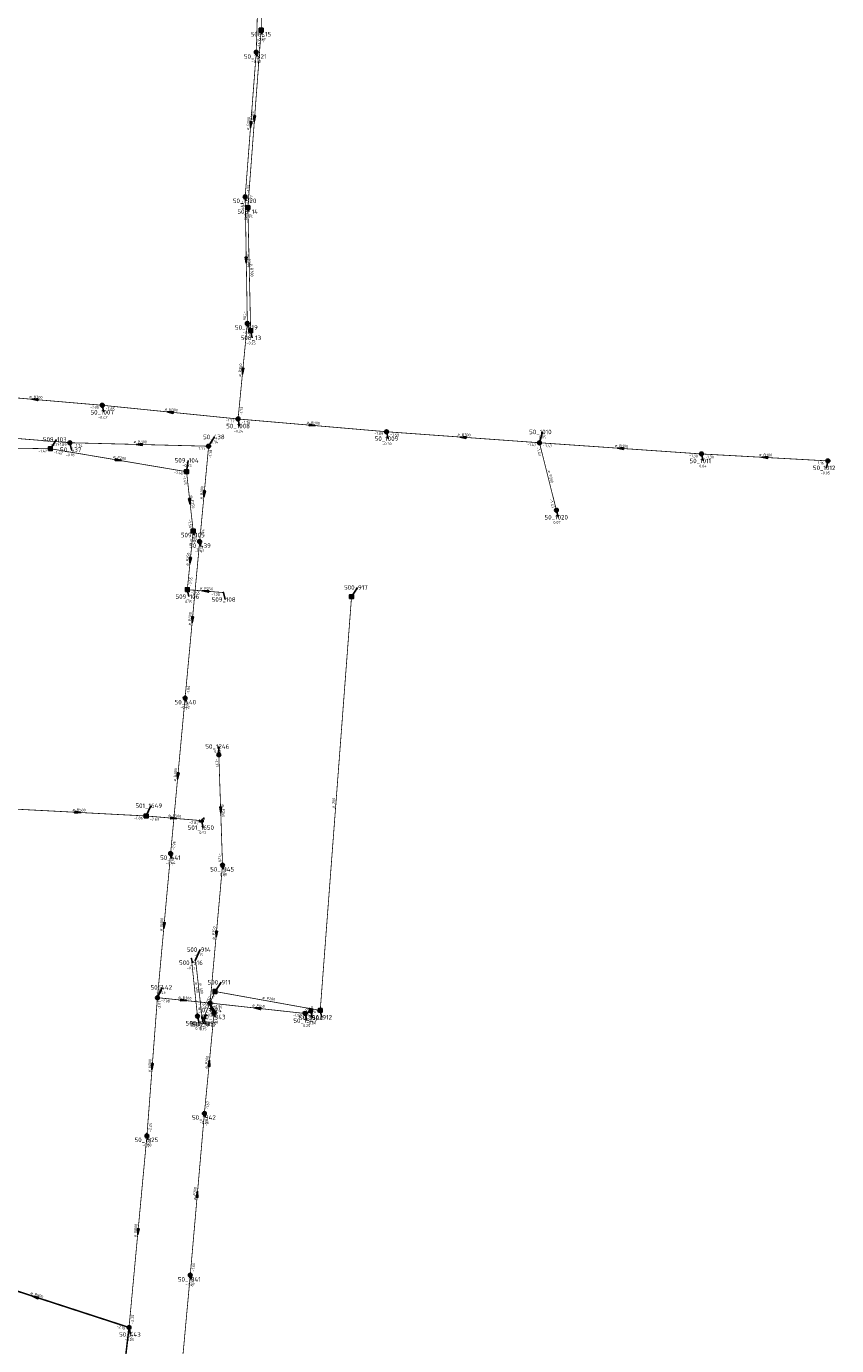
# Model space of a CAD drawing. Header units: metres. Extents: x 249000 to 255300, y 590580 to 596000.
# Tile 51 of 61: x 254221 to 254489, y 593317 to 593754. Entities that reach past the tile are written whole.
import ezdxf
from ezdxf.enums import TextEntityAlignment as Align

# ---------------------------------------------------------------- set-up
doc = ezdxf.new("R2010")
doc.units = ezdxf.units.M
doc.header["$MEASUREMENT"] = 0
doc.linetypes.add('RI-GWA', pattern=[18.45, 6, -1.8, 1.75, -1.8, 1.75, -1.8, 1.75, -1.8])
doc.linetypes.add('RI-HWA', pattern=[7.4, 5, -2.4])
doc.layers.get('0').update_dxf_attribs({"linetype": 'CONTINUOUS'})
for name, color, linetype, lineweight in [('B-WE-RI-GWA_HOOFDRIOOL-G', 1, 'RI-GWA', 18), ('B-WE-RI-GWA_TRANSPORTLEIDING-G', 30, 'RI-GWA', 18), ('B-WE-RI-HWA_TRANSPORTLEIDING-G', 150, 'RI-HWA', 18)]:
    doc.layers.add(name, color=color, linetype=linetype, lineweight=lineweight)
for name, color, linetype in [('RIO-AFMETINGEN', 8, 'CONTINUOUS'), ('RIO-AFSCHOT', 7, 'CONTINUOUS'), ('RIO-BOK', 8, 'CONTINUOUS'), ('RIO-KNOOP', 7, 'CONTINUOUS'), ('RIO-KNOOPNAAM', 170, 'CONTINUOUS'), ('RIO-LEADER', 253, 'CONTINUOUS'), ('RIO-MAAIVELD', 104, 'CONTINUOUS')]:
    doc.layers.add(name, color=color, linetype=linetype)
doc.styles.add('RIO-TXT', font='isocp.shx')

# ---------------------------------------------------------------- blocks, each defined once
blk = doc.blocks.new('K_UTB')
blk.add_lwpolyline([(0.5, 0.15), (0.5, -0.3), (-0.5, -0.3), (-0.5, 0.15), (-0.45, 0.15), (-0.45, -0.25), (0, -0.25), (0.45, -0.25), (0.45, 0.15)], close=True)
blk.add_lwpolyline([(0.85, 0.6), (0.55, 0.65), (0.614828, 0.459583), (0.850842, 0.598937)])
blk.add_arc((0.85, -0.25), 0.85, 90, 180)
at = {"style": 'RIO-TXT', "flags": 1}
blk.add_attdef('RIOLERINGSGEBIED', text='', height=1, dxfattribs=at).set_placement((0, 0), align=Align.CENTER)
blk.add_attdef('KNOOPNAAM', text='', height=1, dxfattribs=at).set_placement((0, 0), align=Align.TOP_CENTER)
blk = doc.blocks.new('K_IPR')
blk.add_lwpolyline([(-0.5, -0.5), (0.5, -0.5), (0.5, 0.5), (-0.5, 0.5)], close=True)
blk.add_solid([(-0.5, 0.5), (0.5, 0.5), (-0.5, -0.5), (0.5, -0.5)])
at = {"style": 'RIO-TXT', "flags": 1}
blk.add_attdef('RIOLERINGSGEBIED', text='', height=1, dxfattribs=at).set_placement((0, 0), align=Align.CENTER)
blk.add_attdef('KNOOPNAAM', text='', height=1, dxfattribs=at).set_placement((0, 0), align=Align.TOP_CENTER)
blk = doc.blocks.new('K_FIC')
blk.add_circle((0, 0), 0.0625)
at = {"style": 'RIO-TXT', "flags": 1}
blk.add_attdef('RIOLERINGSGEBIED', text='', height=1, dxfattribs=at).set_placement((0, 0), align=Align.CENTER)
blk.add_attdef('KNOOPNAAM', text='', height=1, dxfattribs=at).set_placement((0, 0), align=Align.TOP_CENTER)
blk = doc.blocks.new('K_IPG')
blk.add_circle((0, 0), 0.5)
for points in [[(0, 0), (-0.5, 0), (-0.433013, 0.25)], [(0, 0), (-0.433013, -0.25), (-0.5, 0)], [(0, 0), (-0.433013, 0.25), (-0.25, 0.433013)], [(0, 0), (-0.25, -0.433013), (-0.433013, -0.25)], [(0, 0), (-0.25, 0.433013), (0, 0.5)], [(0, 0), (0, -0.5), (-0.25, -0.433013)], [(0, 0), (0, 0.5), (0.25, 0.433013)], [(0, 0), (0.25, 0.433013), (0.433013, 0.25)], [(0, 0), (0.433013, 0.25), (0.5, 0)], [(0, 0), (0.5, 0), (0.433013, -0.25)], [(0, 0), (0.433013, -0.25), (0.25, -0.433013)], [(0, 0), (0.25, -0.433013), (0, -0.5)]]:
    blk.add_solid(points)
at = {"style": 'RIO-TXT', "flags": 1}
blk.add_attdef('RIOLERINGSGEBIED', text='', height=1, dxfattribs=at).set_placement((0, 0), align=Align.CENTER)
blk.add_attdef('KNOOPNAAM', text='', height=1, dxfattribs=at).set_placement((0, 0), align=Align.TOP_CENTER)
blk = doc.blocks.new('L_VHR')
blk.add_lwpolyline([(-0.5, 0), (0.5, 0), (-0.5, 0.15), (-0.5, -0.15), (0.5, 0)])

msp = doc.modelspace()

# ---------------------------------------------------------------- linework, layer by layer
at = {"layer": 'B-WE-RI-GWA_HOOFDRIOOL-G'}
msp.add_lwpolyline([(253940.448, 593425.472, 0.5, 0.5, 0), (253977.184, 593420.544, 0.5, 0.5, 0), (253999.936, 593412.352, 0.5, 0.5, 0), (254024.144, 593404.352, 0.5, 0.5, 0), (254070.736, 593387.328, 0.5, 0.5, 0), (254133.984, 593364.032, 0.5, 0.5, 0), (254192.624, 593343.36, 0.5, 0.5, 0), (254254.816, 593323.136, 0.5, 0.5, 0), (254247.2, 593258.112, 0.5, 0.5, 0), (254260.32, 593257.728, 0.5, 0.5, 0), (254265.664, 593257.024, 0.5, 0.5, 0), (254324.016, 593242.176, 0.5, 0.5, 0), (254337.408, 593249.92, 0.5, 0.5, 0), (254353.056, 593246.464, 0, 0, 0)], format="xyseb", dxfattribs=at)
at = {"layer": 'B-WE-RI-GWA_TRANSPORTLEIDING-G', "const_width": 0.25}
for points in [[(254297.008, 593745.792), (254299.392, 593828.544)], [(254293.344, 593697.92), (254297.008, 593745.792)], [(254294.048, 593655.936), (254293.344, 593697.92)], [(254290.976, 593624.256), (254294.048, 593655.936)], [(254201.216, 593632.64), (254245.952, 593628.8)], [(254245.952, 593628.8), (254290.976, 593624.256)], [(254290.976, 593624.256), (254340.208, 593620.032)], [(254151.136, 593623.168), (254235.216, 593616.384)], [(254340.208, 593620.032), (254390.912, 593616.384)], [(254235.216, 593616.384), (254281.216, 593615.232)], [(254281.216, 593615.232), (254278.24, 593583.616)], [(254390.912, 593616.384), (254396.544, 593593.984)], [(254390.912, 593616.384), (254444.624, 593612.672)], [(254444.624, 593612.672), (254486.592, 593610.368)], [(254278.24, 593583.616), (254273.408, 593531.776)], [(254273.408, 593531.776), (254268.608, 593480.192)], [(254284.592, 593512.96), (254285.824, 593476.352)], [(254268.608, 593480.192), (254264.24, 593432.448)], [(254281.696, 593430.656), (254285.824, 593476.352)], [(254275.504, 593445.376), (254277.52, 593426.304)], [(254276.88, 593444.992), (254279.008, 593426.048)], [(254264.24, 593432.448), (254260.752, 593386.688)], [(254264.24, 593432.448), (254281.696, 593430.656)], [(254279.808, 593394.048), (254283.024, 593427.392)], [(254281.696, 593430.656), (254313.248, 593427.2)], [(254281.696, 593430.656), (254283.024, 593427.392)], [(254315.104, 593428.096), (254313.248, 593427.2)], [(254275.12, 593340.416), (254279.808, 593394.048)], [(254254.816, 593323.136), (254260.752, 593386.688)], [(254270.416, 593289.088), (254275.12, 593340.416)]]:
    msp.add_lwpolyline(points, dxfattribs=at)
at = {"layer": 'B-WE-RI-HWA_TRANSPORTLEIDING-G', "const_width": 0.25}
for points in [[(254298.64, 593753.152), (254299.136, 593777.408)], [(254294.224, 593694.336), (254298.64, 593753.152)], [(254295.152, 593653.504), (254294.224, 593694.336)], [(254175.264, 593615.232), (254228.736, 593614.4)], [(254228.736, 593614.4), (254273.888, 593606.784)], [(254273.888, 593606.784), (254276.096, 593587.136)], [(254276.096, 593587.136), (254274.144, 593567.68)], [(254274.144, 593567.68), (254286.144, 593566.72)], [(254318.224, 593428.224), (254328.608, 593565.376)], [(254215.312, 593495.04), (254260.496, 593492.672)], [(254260.496, 593492.672), (254278.832, 593491.136)], [(254283.344, 593434.496), (254279.6, 593425.92)], [(254318.224, 593428.224), (254283.344, 593434.496)]]:
    msp.add_lwpolyline(points, dxfattribs=at)
at = {"layer": 'RIO-LEADER'}
for p, q in [((254298.64, 593753.14), (254299, 593751.7965)), ((254297.01, 593745.76), (254297.37, 593744.4165)), ((254293.35, 593697.91), (254293.71, 593696.5665)), ((254294.22, 593694.34), (254294.58, 593692.9965)), ((254294.05, 593655.95), (254294.41, 593654.6065)), ((254295.15, 593653.48), (254295.6835, 593651.1516)), ((254245.96, 593628.8), (254246.4935, 593626.4716)), ((254290.97, 593624.25), (254291.5035, 593621.9216)), ((254340.21, 593620.06), (254340.7435, 593617.7316)), ((254390.91, 593616.37), (254391.9614, 593619.9597)), ((254228.74, 593614.42), (254230.7164, 593617.4758)), ((254235.22, 593616.4), (254235.7535, 593614.0716)), ((254281.22, 593615.25), (254283.1964, 593618.3058)), ((254273.88, 593606.81), (254274.4135, 593610.5384)), ((254444.62, 593612.68), (254445.1535, 593610.3516)), ((254486.6, 593610.39), (254486.0674, 593608.0615)), ((254396.54, 593594.01), (254397.0735, 593591.6816)), ((254276.1, 593587.14), (254276.46, 593585.7965)), ((254278.24, 593583.61), (254278.6, 593582.2665)), ((254274.15, 593567.71), (254274.6835, 593565.3816)), ((254286.15, 593566.75), (254286.6835, 593564.4216)), ((254328.61, 593565.36), (254330.5864, 593568.4158)), ((254273.4, 593531.75), (254273.76, 593530.4065)), ((254284.59, 593512.93), (254284.5897, 593515.705)), ((254260.5, 593492.7), (254262.0372, 593496.0632)), ((254278.83, 593491.14), (254279.3635, 593488.8116)), ((254268.6, 593480.18), (254268.96, 593478.8365)), ((254285.83, 593476.36), (254286.19, 593475.0165)), ((254275.5, 593445.37), (254275.86, 593444.0265)), ((254276.88, 593445), (254278.4172, 593448.3632)), ((254264.24, 593432.48), (254265.7772, 593435.8432)), ((254283.35, 593434.49), (254285.3264, 593437.5458)), ((254281.69, 593430.68), (254282.2235, 593428.3516)), ((254283.03, 593427.37), (254283.39, 593426.0265)), ((254313.24, 593427.18), (254313.7735, 593424.8516)), ((254315.11, 593428.07), (254315.6435, 593425.7416)), ((254318.22, 593428.25), (254318.7535, 593425.9216)), ((254277.52, 593426.3), (254278.0535, 593423.9716)), ((254279.01, 593426.07), (254279.5435, 593423.7416)), ((254279.6, 593425.9), (254280.1335, 593423.5716)), ((254279.81, 593394.06), (254280.17, 593392.7165)), ((254260.75, 593386.66), (254261.11, 593385.3165)), ((254275.12, 593340.42), (254275.48, 593339.0765)), ((254254.81, 593323.13), (254255.3435, 593320.8016))]:
    msp.add_line(p, q, dxfattribs=at)

# ---------------------------------------------------------------- block references
at = {"layer": 'RIO-AFSCHOT'}
for p, xscale, yscale, zscale, rotation in [((254296.43, 593723.74), 2, 2, 2, 265.6924999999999), ((254295.18, 593721.835), 2, 2, 2, 265.6174), ((254293.7, 593676.93), 2, 2, 2, 270.9647), ((254292.51, 593640.1), 2, 2, 2, 264.442), ((254223.59, 593630.725), 2, 2, 2, 175.0821999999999), ((254268.465, 593626.525), 2, 2, 2, 174.2283000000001), ((254315.59, 593622.155), 2, 2, 2, 355.1367000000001), ((254258.22, 593615.825), 2, 2, 2, 178.5680999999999), ((254365.56, 593618.215), 2, 2, 2, 175.8377), ((254417.765, 593614.525), 2, 2, 2, 176.0702), ((254251.31, 593610.615), 2, 2, 2, 350.4316), ((254465.61, 593611.535), 2, 2, 2, 176.8779), ((254274.99, 593596.975), 2, 2, 2, 276.4477000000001), ((254279.73, 593599.43), 2, 2, 2, 264.611), ((254275.125, 593577.425), 2, 2, 2, 264.2605), ((254280.15, 593567.23), 2, 2, 2, 175.4265000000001), ((254275.82, 593557.68), 2, 2, 2, 264.6596), ((254271, 593505.965), 2, 2, 2, 264.6738), ((254237.905, 593493.865), 2, 2, 2, 357.0486999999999), ((254269.665, 593491.92), 2, 2, 2, 355.136), ((254285.21, 593494.645), 2, 2, 2, 271.9509), ((254266.42, 593456.33), 2, 2, 2, 264.7689), ((254283.76, 593453.52), 2, 2, 2, 264.8128), ((254272.965, 593431.58), 2, 2, 2, 354.1113), ((254282.36, 593429.025), 2, 2, 2, 112.0466), ((254297.465, 593428.93), 2, 2, 2, 173.6704), ((254314.175, 593427.625), 0.819, 0.819, 0.819, 25.44889999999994), ((254262.495, 593409.57), 2, 2, 2, 265.6357), ((254281.42, 593410.715), 2, 2, 2, 84.47), ((254277.465, 593367.24), 2, 2, 2, 84.99450000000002), ((254257.78, 593354.895), 2, 2, 2, 264.6499), ((254223.72, 593333.23), 2, 2, 2, 162.0047)]:
    msp.add_blockref('L_VHR', p, dxfattribs=dict(at, xscale=xscale, yscale=yscale, zscale=zscale, rotation=rotation))
at = {"layer": 'RIO-KNOOP', "xscale": 1.25, "yscale": 1.25, "zscale": 1.25}
for name, p in [('K_IPR', (254298.64, 593753.152)), ('K_IPG', (254297.008, 593745.792)), ('K_IPG', (254293.344, 593697.92)), ('K_IPR', (254294.224, 593694.336)), ('K_IPG', (254294.048, 593655.936)), ('K_IPR', (254295.152, 593653.504)), ('K_IPG', (254245.952, 593628.8)), ('K_IPG', (254290.976, 593624.256)), ('K_IPG', (254340.208, 593620.032)), ('K_IPR', (254228.736, 593614.4)), ('K_IPG', (254235.216, 593616.384)), ('K_IPG', (254281.216, 593615.232)), ('K_IPG', (254390.912, 593616.384)), ('K_IPG', (254444.624, 593612.672)), ('K_IPG', (254486.592, 593610.368)), ('K_IPR', (254273.888, 593606.784)), ('K_IPG', (254396.544, 593593.984)), ('K_IPR', (254276.096, 593587.136)), ('K_IPG', (254278.24, 593583.616)), ('K_IPR', (254274.144, 593567.68)), ('K_FIC', (254286.144, 593566.72)), ('K_IPR', (254328.608, 593565.376)), ('K_IPG', (254273.408, 593531.776)), ('K_IPG', (254284.592, 593512.96)), ('K_IPR', (254260.496, 593492.672)), ('K_UTB', (254278.832, 593491.136)), ('K_IPG', (254268.608, 593480.192)), ('K_IPG', (254285.824, 593476.352)), ('K_FIC', (254275.504, 593445.376)), ('K_FIC', (254276.88, 593444.992)), ('K_IPG', (254264.24, 593432.448)), ('K_IPG', (254281.696, 593430.656)), ('K_IPR', (254283.344, 593434.496)), ('K_IPG', (254277.52, 593426.304)), ('K_UTB', (254279.6, 593425.92)), ('K_IPG', (254283.024, 593427.392)), ('K_IPG', (254313.248, 593427.2)), ('K_IPG', (254315.104, 593428.096)), ('K_IPR', (254318.224, 593428.224)), ('K_FIC', (254279.008, 593426.048)), ('K_IPG', (254279.808, 593394.048)), ('K_IPG', (254260.752, 593386.688)), ('K_IPG', (254275.12, 593340.416)), ('K_IPG', (254254.816, 593323.136))]:
    msp.add_blockref(name, p, dxfattribs=at)

# ---------------------------------------------------------------- texts
at = {"layer": 'RIO-AFMETINGEN', "style": 'RIO-TXT'}
for s, rotation, p in [('ø B300', 85.6925, (254295.8894, 593721.8849)), ('ø P300', 85.6174, (254294.637, 593719.9807)), ('ø P300', 270.9647, (254294.0805, 593678.8272)), ('ø B300', 271.3128, (254295.0536, 593675.8094)), ('ø P250', 84.442, (254291.9291, 593638.2575)), ('ø B300', 355.0822, (254221.742, 593631.2986)), ('ø B300', 354.2282, (254266.6257, 593627.1262)), ('ø B300', 355.1367, (254313.7413, 593622.7283)), ('ø B300', 355.8377, (254363.7049, 593618.766)), ('ø B300', 358.5681, (254256.3405, 593616.2855)), ('ø B300', 356.0702, (254415.9075, 593615.0695)), ('ø P200', 350.4316, (254249.5143, 593611.3369)), ('ø B300', 356.8779, (254463.7449, 593612.0495)), ('ø P200', 284.1403, (254393.6572, 593607.1226)), ('ø P250', 276.4477, (254275.1805, 593598.8991)), ('ø B300', 84.611, (254279.1457, 593597.5865)), ('ø P250', 84.2605, (254274.5333, 593575.5844)), ('ø P250', 355.4265, (254278.2978, 593567.7821)), ('ø B300', 84.6596, (254275.2308, 593555.8364)), ('ø B300', 84.6738, (254270.4114, 593504.121)), ('ø 200', 85.6578, (254322.8937, 593495.2199)), ('ø B500', 357.0487, (254236.0386, 593494.3749)), ('ø S500', 355.136, (254267.8158, 593492.4835)), ('ø P250', 271.9509, (254285.5561, 593496.548)), ('ø B300', 84.7689, (254265.8356, 593454.4849)), ('ø P250', 84.8128, (254283.191, 593451.6738)), ('ø 400', 276.055, (254276.7421, 593437.4892)), ('ø 400', 276.4283, (254278.1663, 593437.1905)), ('ø B300', 354.1113, (254271.126, 593432.1762)), ('ø P250', 66.4094, (254280.3504, 593428.623)), ('ø P200', 292.0466, (254282.0212, 593430.9276)), ('ø P200', 349.8553, (254298.9961, 593432.1067)), ('ø P160', 353.6704, (254295.6311, 593429.5448)), ('ø P160', 25.4489, (254312.2961, 593427.1732)), ('ø B300', 85.6357, (254261.9392, 593407.7163)), ('ø P200', 84.47, (254280.84, 593408.8722)), ('ø P200', 84.9945, (254276.9019, 593365.3918)), ('ø B800', 84.6499, (254257.2058, 593353.0505)), ('ø B800', 342.0047, (254222.0515, 593334.2131))]:
    msp.add_text(s, height=0.9, rotation=rotation, dxfattribs=at).set_placement(p)
at = {"layer": 'RIO-BOK', "style": 'RIO-TXT'}
for s, rotation, p in [('-1.72', 85.6925, (254299.6364, 593749.0527)), ('-1.67', 88.344, (254298.3468, 593747.0219)), ('-1.76', 85.6174, (254298.0011, 593741.6715)), ('-1.81', 85.6174, (254294.7453, 593699.1069)), ('-1.77', 85.6925, (254295.6138, 593695.5387)), ('-1.81', 270.9647, (254292.0727, 593696.5879)), ('-1.78', 271.3128, (254292.9508, 593693.0102)), ('-1.86', 270.9647, (254292.7075, 593659.9284)), ('-1.78', 271.3128, (254293.7827, 593657.4499)), ('-1.70', 84.442, (254294.957, 593651.8426)), ('-1.85', 355.0822, (254241.8658, 593627.8735)), ('-1.85', 354.2282, (254247.1234, 593627.3766)), ('-1.73', 84.442, (254292.3896, 593625.418)), ('-1.77', 354.2282, (254286.8624, 593623.3849)), ('-1.76', 355.1367, (254292.1558, 593622.8452)), ('-1.89', 355.1367, (254336.1163, 593619.1325)), ('-1.58', 355.8377, (254341.4129, 593618.6698)), ('-1.89', 355.4043, (254231.1331, 593615.4754)), ('-1.74', 358.5681, (254236.4877, 593615.0687)), ('-1.37', 358.5681, (254277.1897, 593614.077)), ('-1.47', 355.8377, (254386.8288, 593615.3934)), ('-1.43', 284.1403, (254389.9677, 593614.7915)), ('-1.47', 356.0702, (254392.1185, 593614.9847)), ('-1.42', 359.1324, (254224.7217, 593613.2121)), ('-1.42', 350.4316, (254229.8065, 593612.9227)), ('-1.38', 84.611, (254282.1217, 593611.148)), ('-1.30', 356.0702, (254440.5425, 593611.6887)), ('-1.30', 356.8779, (254445.8479, 593611.3119)), ('-1.45', 350.4316, (254269.7236, 593606.2192)), ('-1.16', 356.8779, (254482.5366, 593609.3339)), ('-1.45', 276.4477, (254272.7349, 593605.3719)), ('-1.43', 284.1403, (254394.3143, 593597.5747)), ('-1.50', 276.4477, (254274.3695, 593590.9704)), ('-1.50', 84.2605, (254276.9843, 593583.0312)), ('-1.74', 84.611, (254279.6554, 593584.7831)), ('-1.71', 84.6596, (254279.1323, 593579.5096)), ('-1.55', 84.2605, (254275.5726, 593568.8744)), ('-1.55', 355.4265, (254275.3429, 593566.3112)), ('-1.20', 355.4265, (254282.0598, 593565.7782)), ('-1.86', 84.6596, (254274.8144, 593532.9243)), ('-1.85', 84.6738, (254274.2935, 593527.6492)), ('-1.21', 271.9509, (254283.3356, 593511.5861)), ('-1.86', 357.0487, (254256.4403, 593491.6338)), ('-2.69', 355.136, (254261.6858, 593491.2952)), ('-2.82', 355.136, (254274.7353, 593490.1929)), ('-1.96', 84.6738, (254270.0141, 593481.3546)), ('-1.28', 271.9509, (254284.4159, 593480.3138)), ('-1.99', 84.7689, (254269.5028, 593476.0806)), ('-1.90', 84.8128, (254286.7636, 593472.2586)), ('-2.07', 84.7689, (254265.6522, 593433.657)), ('-2.07', 85.6357, (254265.2059, 593428.3947)), ('-1.90', 354.1113, (254265.4004, 593431.0542)), ('-1.96', 84.8128, (254283.102, 593431.8571)), ('-1.95', 354.1113, (254277.5786, 593429.8058)), ('-1.77', 292.0466, (254280.3236, 593430.5901)), ('-1.90', 292.0466, (254280.9738, 593428.9869)), ('-1.96', 353.6704, (254282.8394, 593429.2453)), ('-1.50', 353.6704, (254309.1231, 593426.3464)), ('-1.50', 25.4489, (254312.0571, 593425.1759)), ('-1.49', 25.4489, (254314.9727, 593426.5658)), ('-1.72', 84.47, (254283.939, 593423.263)), ('-1.67', 84.47, (254281.229, 593395.2287)), ('-1.67', 84.9945, (254280.7566, 593389.9611)), ('-2.24', 85.6357, (254262.1442, 593387.8582)), ('-2.24', 84.6499, (254261.672, 593382.5561)), ('-1.56', 84.9945, (254276.5283, 593341.6016)), ('-1.55', 84.7467, (254276.0488, 593336.317)), ('-2.25', 84.6499, (254256.2254, 593324.3031)), ('-2.19', 342.0047, (254250.6158, 593323.1665)), ('-2.12', 83.315, (254255.5974, 593319.0102))]:
    msp.add_text(s, height=0.9, rotation=rotation, dxfattribs=at).set_placement(p)
at = {"layer": 'RIO-KNOOPNAAM', "style": 'RIO-TXT'}
for s, p in [('508_15', (254295.175, 593751.0465)), ('50_1321', (254292.9075, 593743.6665)), ('50_1320', (254289.2475, 593695.8165)), ('508_14', (254290.755, 593692.2465)), ('50_1319', (254289.9475, 593653.8565)), ('508_13', (254291.8585, 593650.4016)), ('50_1007', (254242.031, 593625.7216)), ('50_438', (254279.3714, 593617.5558)), ('50_1008', (254287.041, 593621.1716)), ('50_1010', (254387.4989, 593619.2097)), ('509_103', (254226.2539, 593616.7258)), ('50_437', (254231.9285, 593613.3216)), ('50_1009', (254336.281, 593616.9816)), ('509_104', (254269.951, 593609.7884)), ('50_1011', (254440.691, 593609.6016)), ('50_1012', (254481.6049, 593607.3115)), ('50_1020', (254392.611, 593590.9316)), ('509_105', (254271.9975, 593585.0465)), ('50_439', (254274.775, 593581.5165)), ('500_917', (254326.1239, 593567.6658)), ('509_106', (254270.221, 593564.6316)), ('509_108', (254282.221, 593563.6716)), ('50_440', (254269.935, 593529.6565)), ('50_1246', (254280.1272, 593514.955)), ('501_1649', (254256.9372, 593495.3132)), ('501_1650', (254274.2635, 593488.0616)), ('50_441', (254265.135, 593478.0865)), ('50_1345', (254281.7275, 593474.2665)), ('500_914', (254273.9547, 593447.6132)), ('500_916', (254271.3975, 593443.2765)), ('50_442', (254261.9522, 593435.0932)), ('500_911', (254280.8639, 593436.7958)), ('50_1324', (254277.761, 593427.6016)), ('50_1343', (254278.9275, 593425.2765)), ('500_912', (254314.291, 593425.1716)), ('500_915', (254273.591, 593423.2216)), ('500_913', (254275.081, 593422.9916)), ('500_910', (254275.671, 593422.8216)), ('50_1347', (254309.311, 593424.1016)), ('50_1344', (254311.181, 593424.9916)), ('50_1342', (254275.7075, 593391.9665)), ('50_1325', (254256.6475, 593384.5665)), ('50_1341', (254271.0175, 593338.3265)), ('50_443', (254251.5185, 593320.0516))]:
    msp.add_text(s, height=1.5, dxfattribs=at).set_placement(p)
at = {"layer": 'RIO-MAAIVELD', "style": 'RIO-TXT'}
for s, p in [('-0.37', (254297.0875, 593749.6465)), ('-0.42', (254295.4575, 593742.2665)), ('-0.40', (254291.7975, 593694.4165)), ('-0.35', (254292.6675, 593690.8465)), ('-0.31', (254292.4975, 593652.4565)), ('-0.25', (254293.771, 593649.0016)), ('-0.42', (254244.581, 593624.3216)), ('-0.24', (254289.591, 593619.7716)), ('-0.11', (254228.8039, 593615.3258)), ('-0.34', (254281.2839, 593616.1558)), ('-0.30', (254338.831, 593615.5816)), ('-0.05', (254390.0489, 593617.8097)), ('-0.18', (254233.841, 593611.9216)), ('-0.23', (254272.501, 593608.3884)), ('-0.04', (254443.241, 593608.2016)), ('-0.05', (254484.1549, 593605.9115)), ('0.07', (254395.5435, 593589.5316)), ('0.22', (254274.93, 593583.6465)), ('-0.42', (254276.6875, 593580.1165)), ('-0.15', (254272.771, 593563.2316)), ('-0.42', (254271.8475, 593528.2565)), ('0.00', (254283.0597, 593513.555)), ('-0.51', (254277.451, 593486.6616)), ('-0.44', (254267.0475, 593476.6865)), ('-0.25', (254284.2775, 593472.8665)), ('-0.15', (254276.5047, 593446.2132)), ('-0.15', (254273.9475, 593441.8765)), ('-0.45', (254263.8647, 593433.6932)), ('-0.22', (254280.311, 593426.2016)), ('-0.15', (254276.141, 593421.8216)), ('-0.15', (254277.631, 593421.5916)), ('-0.18', (254281.4775, 593423.8765)), ('-0.25', (254311.861, 593422.7016)), ('-0.04', (254313.731, 593423.5916)), ('-0.26', (254278.2575, 593390.5665)), ('-0.50', (254259.1975, 593383.1665)), ('-0.27', (254273.5675, 593336.9265)), ('-0.25', (254253.431, 593318.6516))]:
    msp.add_text(s, height=0.9, dxfattribs=at).set_placement(p)

doc.saveas('drawing.dxf')
